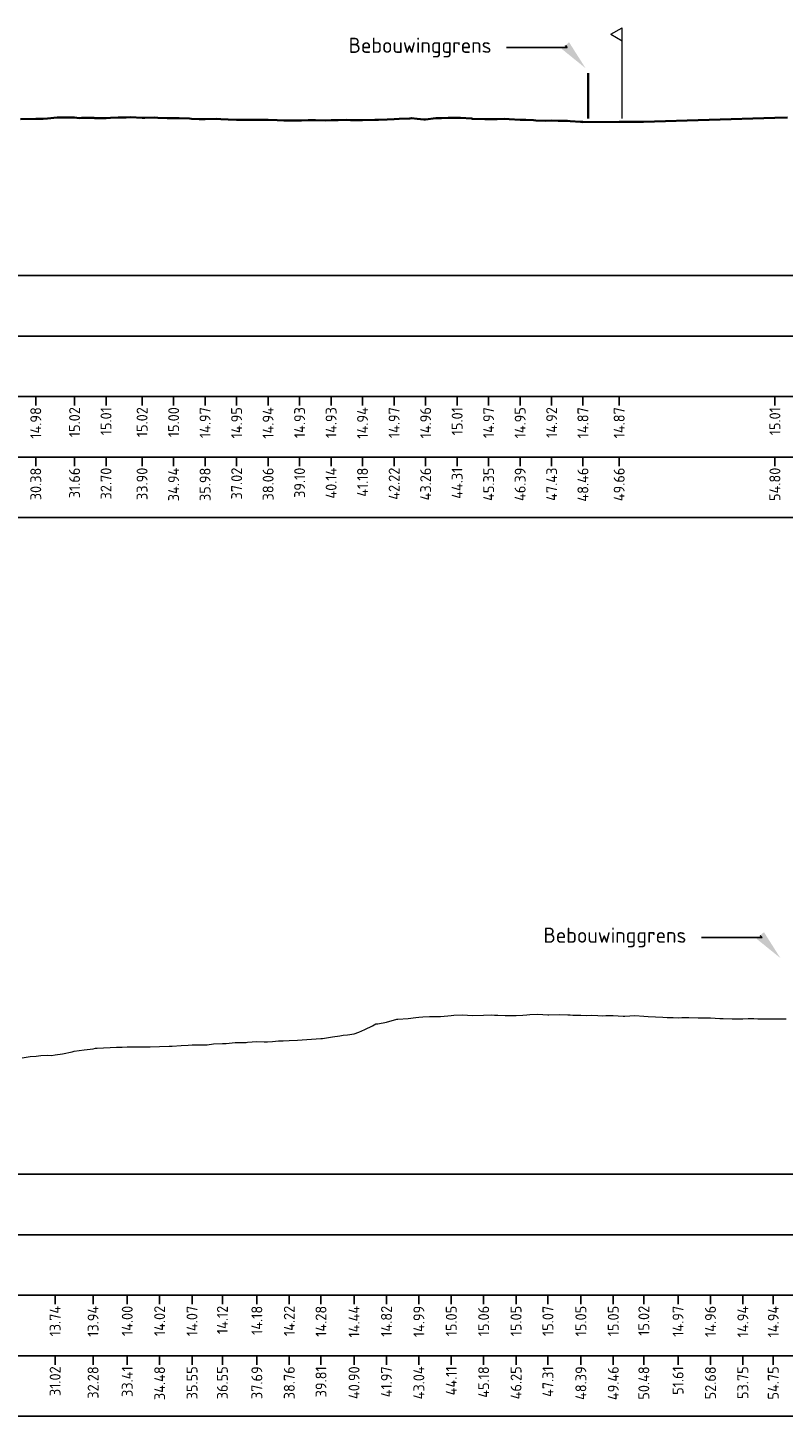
# Model space of a CAD drawing. Header units: metres. Extents: x 202146 to 211382, y 396791 to 397727.
# Tile 10 of 19: x 210309 to 210334, y 397119 to 397165. Entities that reach past the tile are written whole.
import ezdxf
from ezdxf import colors
from ezdxf.entities.mleader import LeaderData, LeaderLine
from ezdxf.lldxf.tags import DXFTag
from ezdxf.math import Vec2, Vec3

# ---------------------------------------------------------------- set-up
doc = ezdxf.new("R2010")
doc.units = ezdxf.units.M
doc.layers.get('0').update_dxf_attribs({"lineweight": 25})
for name, color, linetype, lineweight in [('B-WA-GW-MAAIVELD-G', 8, 'Continuous', 18), ('B-WE-KG-GRENS_PERCEEL-G', 150, 'KG-PERCEEL', 18), ('B-WE-OG-TERREIN_ERF-GV', 7, 'Continuous', 18), ('C3D-LABELS', 7, 'Continuous', 25), ('N-WA-GW-MAAIVELD-G', 90, 'Continuous', 35), ('N-WA-IE-TERREINAFSCHEIDING_RASTERHEKWERK-G', 20, 'IE-TERREINAFSCHEIDING-KUNSTMATIG-OPEN', 35), ('X-XX-AL-DETAIL_2-G', 7, 'Continuous', 25), ('X-XX-AL-T25', 7, 'Continuous', 25)]:
    doc.layers.add(name, color=color, linetype=linetype, lineweight=lineweight)
for name, color, linetype in [('C3D-SECTION', 7, 'Continuous'), ('C3D-SECTION_SECTIONVIEW', 7, 'Continuous'), ('C3D-SECTION_SECTIONVIEW_LABELING', 7, 'Continuous')]:
    doc.layers.add(name, color=color, linetype=linetype)
doc.styles.add('NLCS-ISO', font='NLCS-ISO.ttf')
doc.styles.get("Standard").update_dxf_attribs({"font": 'NLCS-ISO.ttf'})
doc.linetypes.add('IE-TERREINAFSCHEIDING-KUNSTMATIG-OPEN', pattern='A,7,-1.5,[67,NLCS.shx,S=0.75,R=0,X=0,Y=0],-1.5', length=10)
tags = doc.linetypes.add('KG-PERCEEL', pattern='A,5.5,-2,["P",Standard,S=1.8,R=0,X=-0.5,Y=-0.9],-2,5.5,-2,[5,NLCS.shx,S=0.75,R=0,X=0,Y=0],-2', length=19).pattern_tags.tags
tags[6] = DXFTag(74, 10)

# ---------------------------------------------------------------- blocks, each defined once
blk = doc.blocks.new('*U132')
at = {"layer": 'B-WA-GW-MAAIVELD-G', "color": 8, "linetype": 'Continuous', "lineweight": 18}
for p, q in [((210322.171, 397132.635), (210322.267, 397132.652)), ((210322.267, 397132.652), (210322.394, 397132.654)), ((210322.394, 397132.654), (210322.624, 397132.668)), ((210322.624, 397132.668), (210322.798, 397132.666)), ((210322.798, 397132.666), (210322.981, 397132.672)), ((210322.981, 397132.672), (210323.221, 397132.69)), ((210323.221, 397132.69), (210323.338, 397132.704)), ((210323.338, 397132.704), (210323.426, 397132.71)), ((210323.426, 397132.71), (210323.695, 397132.727)), ((210323.695, 397132.727), (210324.049, 397132.7)), ((210324.049, 397132.7), (210324.051, 397132.7)), ((210324.051, 397132.7), (210324.053, 397132.7)), ((210324.053, 397132.7), (210324.408, 397132.718)), ((210324.408, 397132.718), (210324.681, 397132.719)), ((210324.681, 397132.719), (210324.765, 397132.716)), ((210324.765, 397132.716), (210324.876, 397132.715)), ((210324.876, 397132.715), (210325.122, 397132.706)), ((210325.122, 397132.706), (210325.309, 397132.705)), ((210325.309, 397132.705), (210325.479, 397132.707)), ((210325.479, 397132.707), (210325.704, 397132.713)), ((210325.704, 397132.713), (210325.836, 397132.722)), ((210325.836, 397132.722), (210325.936, 397132.73)), ((210325.936, 397132.73), (210326.193, 397132.742)), ((210326.193, 397132.742), (210326.531, 397132.725)), ((210326.531, 397132.725), (210326.55, 397132.724)), ((210326.55, 397132.724), (210326.564, 397132.725)), ((210326.564, 397132.725), (210326.906, 397132.735)), ((210326.906, 397132.735), (210327.191, 397132.724)), ((210327.191, 397132.724), (210327.263, 397132.722)), ((210327.263, 397132.722), (210327.359, 397132.718)), ((210327.359, 397132.718), (210327.62, 397132.712)), ((210327.62, 397132.712), (210327.819, 397132.707)), ((210327.819, 397132.707), (210327.977, 397132.712)), ((210327.977, 397132.712), (210328.186, 397132.7)), ((210328.186, 397132.7), (210328.334, 397132.696)), ((210328.334, 397132.696), (210328.446, 397132.698)), ((210328.446, 397132.698), (210328.691, 397132.704)), ((210328.691, 397132.704), (210329.013, 397132.68)), ((210329.013, 397132.68), (210329.048, 397132.677)), ((210329.048, 397132.677), (210329.074, 397132.677)), ((210329.074, 397132.677), (210329.405, 397132.698)), ((210329.405, 397132.698), (210329.701, 397132.676)), ((210329.701, 397132.676), (210329.841, 397132.666)), ((210329.841, 397132.666), (210330.329, 397132.646)), ((210330.329, 397132.646), (210330.475, 397132.638)), ((210320.288, 397132.146), (210320.483, 397132.244)), ((210320.483, 397132.244), (210320.739, 397132.362)), ((210320.739, 397132.362), (210320.84, 397132.424)), ((210320.84, 397132.424), (210320.916, 397132.43)), ((210320.916, 397132.43), (210321.196, 397132.477)), ((210321.196, 397132.477), (210321.543, 397132.577)), ((210321.543, 397132.577), (210321.553, 397132.579)), ((210321.553, 397132.579), (210321.567, 397132.58)), ((210321.567, 397132.58), (210321.91, 397132.607)), ((210321.91, 397132.607), (210322.171, 397132.635)), ((210330.475, 397132.638), (210330.668, 397132.633)), ((210330.668, 397132.633), (210330.832, 397132.626)), ((210330.832, 397132.626), (210330.956, 397132.631)), ((210330.956, 397132.631), (210331.189, 397132.639)), ((210331.189, 397132.639), (210331.496, 397132.629)), ((210331.496, 397132.629), (210331.546, 397132.629)), ((210331.546, 397132.629), (210331.584, 397132.627)), ((210331.584, 397132.627), (210331.903, 397132.62)), ((210331.903, 397132.62), (210332.211, 397132.608)), ((210332.211, 397132.608), (210332.26, 397132.606)), ((210332.26, 397132.606), (210332.323, 397132.602)), ((210332.323, 397132.602), (210332.616, 397132.587)), ((210332.616, 397132.587), (210332.839, 397132.59)), ((210332.839, 397132.59), (210332.973, 397132.595)), ((210332.973, 397132.595), (210333.151, 397132.599)), ((210333.151, 397132.599), (210333.33, 397132.601)), ((210333.33, 397132.601), (210333.466, 397132.597)), ((210333.466, 397132.597), (210333.687, 397132.593)), ((210333.687, 397132.593), (210333.978, 397132.594)), ((210333.978, 397132.594), (210334.044, 397132.596)), ((210334.044, 397132.596), (210334.094, 397132.596)), ((210334.094, 397132.596), (210334.401, 397132.59)), ((210314.64, 397131.725), (210314.773, 397131.728)), ((210314.773, 397131.728), (210314.947, 397131.728)), ((210314.947, 397131.728), (210315.13, 397131.728)), ((210315.13, 397131.728), (210315.268, 397131.738)), ((210315.268, 397131.738), (210315.486, 397131.766)), ((210315.486, 397131.766), (210315.775, 397131.773)), ((210315.775, 397131.773), (210315.843, 397131.778)), ((210315.843, 397131.778), (210315.896, 397131.781)), ((210315.896, 397131.781), (210316.2, 397131.808)), ((210316.2, 397131.808), (210316.523, 397131.813)), ((210316.523, 397131.813), (210316.557, 397131.814)), ((210316.557, 397131.814), (210316.602, 397131.816)), ((210316.602, 397131.816), (210316.914, 397131.838)), ((210316.914, 397131.838), (210317.151, 397131.833)), ((210317.151, 397131.833), (210317.271, 397131.829)), ((210317.271, 397131.829), (210317.429, 397131.845)), ((210317.429, 397131.845), (210317.628, 397131.864)), ((210317.628, 397131.864), (210317.778, 397131.869)), ((210317.778, 397131.869), (210317.985, 397131.878)), ((210317.985, 397131.878), (210318.257, 397131.891)), ((210318.257, 397131.891), (210318.406, 397131.902)), ((210318.406, 397131.902), (210318.873, 397131.931)), ((210318.873, 397131.931), (210319.033, 397131.943)), ((210319.033, 397131.943), (210319.084, 397131.947)), ((210319.084, 397131.947), (210319.412, 397131.997)), ((210319.412, 397131.997), (210319.661, 397132.032)), ((210319.661, 397132.032), (210319.769, 397132.05)), ((210319.769, 397132.05), (210319.912, 397132.067)), ((210319.912, 397132.067), (210320.126, 397132.1)), ((210320.126, 397132.1), (210320.288, 397132.146)), ((210309.155, 397131.301), (210309.42, 397131.35)), ((210309.42, 397131.35), (210309.62, 397131.363)), ((210309.62, 397131.363), (210309.776, 397131.378)), ((210309.776, 397131.378), (210309.983, 397131.388)), ((210309.983, 397131.388), (210310.133, 397131.385)), ((210310.133, 397131.385), (210310.248, 397131.398)), ((210310.248, 397131.398), (210310.49, 397131.432)), ((210310.49, 397131.432), (210310.81, 397131.501)), ((210310.81, 397131.501), (210310.847, 397131.51)), ((210310.847, 397131.51), (210310.875, 397131.521)), ((210310.875, 397131.521), (210311.204, 397131.57)), ((210311.204, 397131.57), (210311.503, 397131.597)), ((210311.503, 397131.597), (210311.584, 397131.617)), ((210311.584, 397131.617), (210311.637, 397131.621)), ((210311.637, 397131.621), (210312.275, 397131.657)), ((210312.275, 397131.657), (210312.465, 397131.655)), ((210312.465, 397131.655), (210312.631, 397131.663)), ((210312.631, 397131.663), (210312.758, 397131.668)), ((210312.758, 397131.668), (210312.988, 397131.667)), ((210312.988, 397131.667), (210313.292, 397131.672)), ((210313.292, 397131.672), (210313.345, 397131.67)), ((210313.345, 397131.67), (210313.385, 397131.67)), ((210313.385, 397131.67), (210313.702, 397131.677)), ((210313.702, 397131.677), (210314.013, 397131.69)), ((210314.013, 397131.69), (210314.059, 397131.689)), ((210314.059, 397131.689), (210314.12, 397131.694)), ((210314.12, 397131.694), (210314.416, 397131.711)), ((210314.416, 397131.711), (210314.64, 397131.725))]:
    blk.add_line(p, q, dxfattribs=at)
blk = doc.blocks.new('*U133')
at = {"layer": 'B-WA-GW-MAAIVELD-G', "color": 8, "linetype": 'Continuous', "lineweight": 18}
for p, q in [((210322.171, 397132.635), (210322.267, 397132.652)), ((210322.267, 397132.652), (210322.394, 397132.654)), ((210322.394, 397132.654), (210322.624, 397132.668)), ((210322.624, 397132.668), (210322.798, 397132.666)), ((210322.798, 397132.666), (210322.981, 397132.672)), ((210322.981, 397132.672), (210323.221, 397132.69)), ((210323.221, 397132.69), (210323.338, 397132.704)), ((210323.338, 397132.704), (210323.426, 397132.71)), ((210323.426, 397132.71), (210323.695, 397132.727)), ((210323.695, 397132.727), (210324.049, 397132.7)), ((210324.049, 397132.7), (210324.051, 397132.7)), ((210324.051, 397132.7), (210324.053, 397132.7)), ((210324.053, 397132.7), (210324.408, 397132.718)), ((210324.408, 397132.718), (210324.681, 397132.719)), ((210324.681, 397132.719), (210324.765, 397132.716)), ((210324.765, 397132.716), (210324.876, 397132.715)), ((210324.876, 397132.715), (210325.122, 397132.706)), ((210325.122, 397132.706), (210325.309, 397132.705)), ((210325.309, 397132.705), (210325.479, 397132.707)), ((210325.479, 397132.707), (210325.704, 397132.713)), ((210325.704, 397132.713), (210325.836, 397132.722)), ((210325.836, 397132.722), (210325.936, 397132.73)), ((210325.936, 397132.73), (210326.193, 397132.742)), ((210326.193, 397132.742), (210326.531, 397132.725)), ((210326.531, 397132.725), (210326.55, 397132.724)), ((210326.55, 397132.724), (210326.564, 397132.725)), ((210326.564, 397132.725), (210326.906, 397132.735)), ((210326.906, 397132.735), (210327.191, 397132.724)), ((210327.191, 397132.724), (210327.263, 397132.722)), ((210327.263, 397132.722), (210327.359, 397132.718)), ((210327.359, 397132.718), (210327.62, 397132.712)), ((210327.62, 397132.712), (210327.819, 397132.707)), ((210327.819, 397132.707), (210327.977, 397132.712)), ((210327.977, 397132.712), (210328.186, 397132.7)), ((210328.186, 397132.7), (210328.334, 397132.696)), ((210328.334, 397132.696), (210328.446, 397132.698)), ((210328.446, 397132.698), (210328.691, 397132.704)), ((210328.691, 397132.704), (210329.013, 397132.68)), ((210329.013, 397132.68), (210329.048, 397132.677)), ((210329.048, 397132.677), (210329.074, 397132.677)), ((210329.074, 397132.677), (210329.405, 397132.698)), ((210329.405, 397132.698), (210329.701, 397132.676)), ((210329.701, 397132.676), (210329.841, 397132.666)), ((210329.841, 397132.666), (210330.329, 397132.646)), ((210330.329, 397132.646), (210330.475, 397132.638)), ((210320.288, 397132.146), (210320.483, 397132.244)), ((210320.483, 397132.244), (210320.739, 397132.362)), ((210320.739, 397132.362), (210320.84, 397132.424)), ((210320.84, 397132.424), (210320.916, 397132.43)), ((210320.916, 397132.43), (210321.196, 397132.477)), ((210321.196, 397132.477), (210321.543, 397132.577)), ((210321.543, 397132.577), (210321.553, 397132.579)), ((210321.553, 397132.579), (210321.567, 397132.58)), ((210321.567, 397132.58), (210321.91, 397132.607)), ((210321.91, 397132.607), (210322.171, 397132.635)), ((210330.475, 397132.638), (210330.668, 397132.633)), ((210330.668, 397132.633), (210330.832, 397132.626)), ((210330.832, 397132.626), (210330.956, 397132.631)), ((210330.956, 397132.631), (210331.189, 397132.639)), ((210331.189, 397132.639), (210331.496, 397132.629)), ((210331.496, 397132.629), (210331.546, 397132.629)), ((210331.546, 397132.629), (210331.584, 397132.627)), ((210331.584, 397132.627), (210331.903, 397132.62)), ((210331.903, 397132.62), (210332.211, 397132.608)), ((210332.211, 397132.608), (210332.26, 397132.606)), ((210332.26, 397132.606), (210332.323, 397132.602)), ((210332.323, 397132.602), (210332.616, 397132.587)), ((210332.616, 397132.587), (210332.839, 397132.59)), ((210332.839, 397132.59), (210332.973, 397132.595)), ((210332.973, 397132.595), (210333.151, 397132.599)), ((210333.151, 397132.599), (210333.33, 397132.601)), ((210333.33, 397132.601), (210333.466, 397132.597)), ((210333.466, 397132.597), (210333.687, 397132.593)), ((210333.687, 397132.593), (210333.978, 397132.594)), ((210333.978, 397132.594), (210334.044, 397132.596)), ((210334.044, 397132.596), (210334.094, 397132.596)), ((210334.094, 397132.596), (210334.401, 397132.59)), ((210314.64, 397131.725), (210314.773, 397131.728)), ((210314.773, 397131.728), (210314.947, 397131.728)), ((210314.947, 397131.728), (210315.13, 397131.728)), ((210315.13, 397131.728), (210315.268, 397131.738)), ((210315.268, 397131.738), (210315.486, 397131.766)), ((210315.486, 397131.766), (210315.775, 397131.773)), ((210315.775, 397131.773), (210315.843, 397131.778)), ((210315.843, 397131.778), (210315.896, 397131.781)), ((210315.896, 397131.781), (210316.2, 397131.808)), ((210316.2, 397131.808), (210316.523, 397131.813)), ((210316.523, 397131.813), (210316.557, 397131.814)), ((210316.557, 397131.814), (210316.602, 397131.816)), ((210316.602, 397131.816), (210316.914, 397131.838)), ((210316.914, 397131.838), (210317.151, 397131.833)), ((210317.151, 397131.833), (210317.271, 397131.829)), ((210317.271, 397131.829), (210317.429, 397131.845)), ((210317.429, 397131.845), (210317.628, 397131.864)), ((210317.628, 397131.864), (210317.778, 397131.869)), ((210317.778, 397131.869), (210317.985, 397131.878)), ((210317.985, 397131.878), (210318.257, 397131.891)), ((210318.257, 397131.891), (210318.406, 397131.902)), ((210318.406, 397131.902), (210318.873, 397131.931)), ((210318.873, 397131.931), (210319.033, 397131.943)), ((210319.033, 397131.943), (210319.084, 397131.947)), ((210319.084, 397131.947), (210319.412, 397131.997)), ((210319.412, 397131.997), (210319.661, 397132.032)), ((210319.661, 397132.032), (210319.769, 397132.05)), ((210319.769, 397132.05), (210319.912, 397132.067)), ((210319.912, 397132.067), (210320.126, 397132.1)), ((210320.126, 397132.1), (210320.288, 397132.146)), ((210309.155, 397131.301), (210309.42, 397131.35)), ((210309.42, 397131.35), (210309.62, 397131.363)), ((210309.62, 397131.363), (210309.776, 397131.378)), ((210309.776, 397131.378), (210309.983, 397131.388)), ((210309.983, 397131.388), (210310.133, 397131.385)), ((210310.133, 397131.385), (210310.248, 397131.398)), ((210310.248, 397131.398), (210310.49, 397131.432)), ((210310.49, 397131.432), (210310.81, 397131.501)), ((210310.81, 397131.501), (210310.847, 397131.51)), ((210310.847, 397131.51), (210310.875, 397131.521)), ((210310.875, 397131.521), (210311.204, 397131.57)), ((210311.204, 397131.57), (210311.503, 397131.597)), ((210311.503, 397131.597), (210311.584, 397131.617)), ((210311.584, 397131.617), (210311.637, 397131.621)), ((210311.637, 397131.621), (210312.275, 397131.657)), ((210312.275, 397131.657), (210312.465, 397131.655)), ((210312.465, 397131.655), (210312.631, 397131.663)), ((210312.631, 397131.663), (210312.758, 397131.668)), ((210312.758, 397131.668), (210312.988, 397131.667)), ((210312.988, 397131.667), (210313.292, 397131.672)), ((210313.292, 397131.672), (210313.345, 397131.67)), ((210313.345, 397131.67), (210313.385, 397131.67)), ((210313.385, 397131.67), (210313.702, 397131.677)), ((210313.702, 397131.677), (210314.013, 397131.69)), ((210314.013, 397131.69), (210314.059, 397131.689)), ((210314.059, 397131.689), (210314.12, 397131.694)), ((210314.12, 397131.694), (210314.416, 397131.711)), ((210314.416, 397131.711), (210314.64, 397131.725))]:
    blk.add_line(p, q, dxfattribs=at)
blk = doc.blocks.new('*U135')
at = {"layer": 'N-WA-GW-MAAIVELD-G', "color": 90, "linetype": 'Continuous', "lineweight": 35}
for p, q in [((210309.104, 397162.325), (210309.609, 397162.34)), ((210309.609, 397162.34), (210309.856, 397162.34)), ((210309.856, 397162.34), (210309.999, 397162.348)), ((210309.999, 397162.348), (210310.315, 397162.381)), ((210310.315, 397162.381), (210310.519, 397162.385)), ((210310.519, 397162.385), (210310.89, 397162.376)), ((210310.89, 397162.376), (210311.04, 397162.363)), ((210311.04, 397162.363), (210311.123, 397162.368)), ((210311.123, 397162.368), (210311.409, 397162.365)), ((210311.409, 397162.365), (210311.526, 397162.367)), ((210311.526, 397162.367), (210311.56, 397162.364)), ((210311.56, 397162.364), (210311.93, 397162.364)), ((210311.93, 397162.364), (210312.081, 397162.37)), ((210312.081, 397162.37), (210312.334, 397162.38)), ((210312.334, 397162.38), (210312.601, 397162.381)), ((210312.601, 397162.381), (210312.737, 397162.387)), ((210312.737, 397162.387), (210313.122, 397162.374)), ((210313.122, 397162.374), (210313.141, 397162.373)), ((210313.141, 397162.373), (210313.208, 397162.373)), ((210313.208, 397162.373), (210313.545, 397162.376)), ((210313.545, 397162.376), (210313.642, 397162.371)), ((210313.642, 397162.371), (210313.949, 397162.359)), ((210313.949, 397162.359), (210314.163, 397162.36)), ((210314.163, 397162.36), (210314.352, 397162.357)), ((210314.352, 397162.357), (210314.683, 397162.346)), ((210314.683, 397162.346), (210314.756, 397162.342)), ((210314.756, 397162.342), (210315.008, 397162.33)), ((210315.008, 397162.33), (210315.16, 397162.322)), ((210315.16, 397162.322), (210315.204, 397162.325)), ((210315.204, 397162.325), (210315.564, 397162.336)), ((210315.564, 397162.336), (210315.724, 397162.325)), ((210315.724, 397162.325), (210315.967, 397162.318)), ((210315.967, 397162.318), (210316.245, 397162.306)), ((210316.245, 397162.306), (210316.371, 397162.307)), ((210316.371, 397162.307), (210316.765, 397162.299)), ((210316.765, 397162.299), (210316.775, 397162.299)), ((210316.775, 397162.299), (210316.807, 397162.299)), ((210316.807, 397162.299), (210317.178, 397162.301)), ((210317.178, 397162.301), (210317.286, 397162.299)), ((210317.286, 397162.299), (210317.582, 397162.297)), ((210317.582, 397162.297), (210317.806, 397162.284)), ((210317.806, 397162.284), (210317.986, 397162.277)), ((210317.986, 397162.277), (210318.327, 397162.286)), ((210318.327, 397162.286), (210318.39, 397162.283)), ((210318.39, 397162.283), (210318.607, 397162.291)), ((210318.607, 397162.291), (210318.793, 397162.296)), ((210318.793, 397162.296), (210318.847, 397162.291)), ((210318.847, 397162.291), (210319.197, 397162.283)), ((210319.197, 397162.283), (210319.368, 397162.293)), ((210319.368, 397162.293), (210319.601, 397162.293)), ((210319.601, 397162.293), (210319.888, 397162.301)), ((210319.888, 397162.301), (210320.004, 397162.295)), ((210320.004, 397162.295), (210320.406, 397162.295)), ((210320.406, 397162.295), (210320.408, 397162.295)), ((210320.408, 397162.295), (210320.409, 397162.295)), ((210320.409, 397162.295), (210320.812, 397162.299)), ((210320.812, 397162.299), (210320.929, 397162.304)), ((210320.929, 397162.304), (210321.216, 397162.32)), ((210321.216, 397162.32), (210321.45, 397162.329)), ((210321.45, 397162.329), (210321.619, 397162.335)), ((210321.619, 397162.335), (210321.97, 397162.352)), ((210321.97, 397162.352), (210322.023, 397162.354)), ((210322.023, 397162.354), (210322.206, 397162.335)), ((210322.206, 397162.335), (210322.427, 397162.317)), ((210322.427, 397162.317), (210322.491, 397162.32)), ((210322.491, 397162.32), (210322.831, 397162.355)), ((210322.831, 397162.355), (210323.011, 397162.362)), ((210323.011, 397162.362), (210323.234, 397162.373)), ((210323.234, 397162.373), (210323.532, 397162.37)), ((210323.532, 397162.37), (210323.638, 397162.366)), ((210323.638, 397162.366), (210324.005, 397162.343)), ((210324.005, 397162.343), (210324.042, 397162.341)), ((210324.042, 397162.341), (210324.052, 397162.34)), ((210324.052, 397162.34), (210324.445, 397162.329)), ((210324.445, 397162.329), (210324.573, 397162.329)), ((210324.573, 397162.329), (210324.849, 397162.328)), ((210324.849, 397162.328), (210325.093, 397162.333)), ((210325.093, 397162.333), (210325.253, 397162.326)), ((210325.253, 397162.326), (210325.614, 397162.308)), ((210325.614, 397162.308), (210325.657, 397162.308)), ((210325.657, 397162.308), (210325.805, 397162.301)), ((210325.805, 397162.301), (210326.06, 397162.29)), ((210326.06, 397162.29), (210326.134, 397162.283)), ((210326.134, 397162.283), (210326.464, 397162.268)), ((210326.464, 397162.268), (210326.655, 397162.278)), ((210326.655, 397162.278), (210326.868, 397162.276)), ((210326.868, 397162.276), (210327.175, 397162.267)), ((210327.175, 397162.267), (210327.271, 397162.264)), ((210327.271, 397162.264), (210327.604, 397162.238)), ((210327.604, 397162.238), (210327.688, 397162.233)), ((210327.688, 397162.233), (210327.689, 397162.231)), ((210327.689, 397162.231), (210328.886, 397162.233)), ((210328.886, 397162.233), (210329.689, 397162.241)), ((210329.689, 397162.241), (210334.031, 397162.372)), ((210334.031, 397162.372), (210334.453, 397162.382))]:
    blk.add_line(p, q, dxfattribs=at)
blk = doc.blocks.new('*U137')
at = {"layer": 'B-WA-GW-MAAIVELD-G', "color": 8, "linetype": 'Continuous', "lineweight": 18}
for p, q in [((210309.104, 397162.325), (210309.609, 397162.34)), ((210309.609, 397162.34), (210309.856, 397162.34)), ((210309.856, 397162.34), (210309.999, 397162.348)), ((210309.999, 397162.348), (210310.315, 397162.381)), ((210310.315, 397162.381), (210310.519, 397162.385)), ((210310.519, 397162.385), (210310.89, 397162.376)), ((210310.89, 397162.376), (210311.04, 397162.363)), ((210311.04, 397162.363), (210311.123, 397162.368)), ((210311.123, 397162.368), (210311.409, 397162.365)), ((210311.409, 397162.365), (210311.526, 397162.367)), ((210311.526, 397162.367), (210311.56, 397162.364)), ((210311.56, 397162.364), (210311.93, 397162.364)), ((210311.93, 397162.364), (210312.081, 397162.37)), ((210312.081, 397162.37), (210312.334, 397162.38)), ((210312.334, 397162.38), (210312.601, 397162.381)), ((210312.601, 397162.381), (210312.737, 397162.387)), ((210312.737, 397162.387), (210313.122, 397162.374)), ((210313.122, 397162.374), (210313.141, 397162.373)), ((210313.141, 397162.373), (210313.208, 397162.373)), ((210313.208, 397162.373), (210313.545, 397162.376)), ((210313.545, 397162.376), (210313.642, 397162.371)), ((210313.642, 397162.371), (210313.949, 397162.359)), ((210313.949, 397162.359), (210314.163, 397162.36)), ((210314.163, 397162.36), (210314.352, 397162.357)), ((210314.352, 397162.357), (210314.683, 397162.346)), ((210314.683, 397162.346), (210314.756, 397162.342)), ((210314.756, 397162.342), (210315.008, 397162.33)), ((210315.008, 397162.33), (210315.16, 397162.322)), ((210315.16, 397162.322), (210315.204, 397162.325)), ((210315.204, 397162.325), (210315.564, 397162.336)), ((210315.564, 397162.336), (210315.724, 397162.325)), ((210315.724, 397162.325), (210315.967, 397162.318)), ((210315.967, 397162.318), (210316.245, 397162.306)), ((210316.245, 397162.306), (210316.371, 397162.307)), ((210316.371, 397162.307), (210316.765, 397162.299)), ((210316.765, 397162.299), (210316.775, 397162.299)), ((210316.775, 397162.299), (210316.807, 397162.299)), ((210316.807, 397162.299), (210317.178, 397162.301)), ((210317.178, 397162.301), (210317.286, 397162.299)), ((210317.286, 397162.299), (210317.582, 397162.297)), ((210317.582, 397162.297), (210317.806, 397162.284)), ((210317.806, 397162.284), (210317.986, 397162.277)), ((210317.986, 397162.277), (210318.327, 397162.286)), ((210318.327, 397162.286), (210318.39, 397162.283)), ((210318.39, 397162.283), (210318.607, 397162.291)), ((210318.607, 397162.291), (210318.793, 397162.296)), ((210318.793, 397162.296), (210318.847, 397162.291)), ((210318.847, 397162.291), (210319.197, 397162.283)), ((210319.197, 397162.283), (210319.368, 397162.293)), ((210319.368, 397162.293), (210319.601, 397162.293)), ((210319.601, 397162.293), (210319.888, 397162.301)), ((210319.888, 397162.301), (210320.004, 397162.295)), ((210320.004, 397162.295), (210320.406, 397162.295)), ((210320.406, 397162.295), (210320.408, 397162.295)), ((210320.408, 397162.295), (210320.409, 397162.295)), ((210320.409, 397162.295), (210320.812, 397162.299)), ((210320.812, 397162.299), (210320.929, 397162.304)), ((210320.929, 397162.304), (210321.216, 397162.32)), ((210321.216, 397162.32), (210321.45, 397162.329)), ((210321.45, 397162.329), (210321.619, 397162.335)), ((210321.619, 397162.335), (210321.97, 397162.352)), ((210321.97, 397162.352), (210322.023, 397162.354)), ((210322.023, 397162.354), (210322.206, 397162.335)), ((210322.206, 397162.335), (210322.427, 397162.317)), ((210322.427, 397162.317), (210322.491, 397162.32)), ((210322.491, 397162.32), (210322.831, 397162.355)), ((210322.831, 397162.355), (210323.011, 397162.362)), ((210323.011, 397162.362), (210323.234, 397162.373)), ((210323.234, 397162.373), (210323.532, 397162.37)), ((210323.532, 397162.37), (210323.638, 397162.366)), ((210323.638, 397162.366), (210324.005, 397162.343)), ((210324.005, 397162.343), (210324.042, 397162.341)), ((210324.042, 397162.341), (210324.052, 397162.34)), ((210324.052, 397162.34), (210324.445, 397162.329)), ((210324.445, 397162.329), (210324.573, 397162.329)), ((210324.573, 397162.329), (210324.849, 397162.328)), ((210324.849, 397162.328), (210325.093, 397162.333)), ((210325.093, 397162.333), (210325.253, 397162.326)), ((210325.253, 397162.326), (210325.614, 397162.308)), ((210325.614, 397162.308), (210325.657, 397162.308)), ((210325.657, 397162.308), (210325.805, 397162.301)), ((210325.805, 397162.301), (210326.06, 397162.29)), ((210326.06, 397162.29), (210326.134, 397162.283)), ((210326.134, 397162.283), (210326.464, 397162.268)), ((210326.464, 397162.268), (210326.655, 397162.278)), ((210326.655, 397162.278), (210326.868, 397162.276)), ((210326.868, 397162.276), (210327.175, 397162.267)), ((210327.175, 397162.267), (210327.271, 397162.264)), ((210327.271, 397162.264), (210327.604, 397162.238)), ((210327.604, 397162.238), (210327.688, 397162.233)), ((210327.688, 397162.233), (210327.689, 397162.231)), ((210327.689, 397162.231), (210328.886, 397162.233)), ((210328.886, 397162.233), (210329.689, 397162.241)), ((210329.689, 397162.241), (210334.031, 397162.372)), ((210334.031, 397162.372), (210334.453, 397162.382))]:
    blk.add_line(p, q, dxfattribs=at)
blk = doc.blocks.new('*U138')
at = {"layer": 'C3D-LABELS', "color": 7, "linetype": 'Continuous', "lineweight": 25, "char_height": 0.36, "attachment_point": 6, "rotation": 90, "style": 'NLCS-ISO'}
for s, insert in [('31.02', (210310.248, 397121.108)), ('32.28', (210311.503, 397121.108)), ('33.41', (210312.631, 397121.108)), ('34.48', (210313.702, 397121.108)), ('35.55', (210314.773, 397121.108)), ('36.55', (210315.775, 397121.108)), ('37.69', (210316.914, 397121.108)), ('38.76', (210317.985, 397121.108)), ('39.81', (210319.033, 397121.108)), ('40.90', (210320.126, 397121.108)), ('41.97', (210321.196, 397121.108)), ('43.04', (210322.267, 397121.108)), ('44.11', (210323.338, 397121.108)), ('45.18', (210324.408, 397121.108)), ('46.25', (210325.479, 397121.108)), ('47.31', (210326.531, 397121.108)), ('48.39', (210327.62, 397121.108)), ('49.46', (210328.691, 397121.108)), ('50.48', (210329.701, 397121.108)), ('51.61', (210330.832, 397121.108)), ('52.68', (210331.903, 397121.108)), ('53.75', (210332.973, 397121.108)), ('54.75', (210333.978, 397121.108))]:
    blk.add_mtext(s, dxfattribs=dict(at, insert=insert))
blk = doc.blocks.new('*U139')
at = {"layer": 'C3D-LABELS', "color": 7, "linetype": 'Continuous', "lineweight": 25, "char_height": 0.36, "attachment_point": 6, "rotation": 90, "style": 'NLCS-ISO'}
for s, insert in [('13.74', (210310.248, 397123.108)), ('13.94', (210311.503, 397123.108)), ('14.00', (210312.631, 397123.108)), ('14.02', (210313.702, 397123.108)), ('14.07', (210314.773, 397123.108)), ('14.12', (210315.775, 397123.108)), ('14.18', (210316.914, 397123.108)), ('14.22', (210317.985, 397123.108)), ('14.28', (210319.033, 397123.108)), ('14.44', (210320.126, 397123.108)), ('14.82', (210321.196, 397123.108)), ('14.99', (210322.267, 397123.108)), ('15.05', (210323.338, 397123.108)), ('15.06', (210324.408, 397123.108)), ('15.05', (210325.479, 397123.108)), ('15.07', (210326.531, 397123.108)), ('15.05', (210327.62, 397123.108)), ('15.05', (210328.691, 397123.108)), ('15.02', (210329.701, 397123.108)), ('14.97', (210330.832, 397123.108)), ('14.96', (210331.903, 397123.108)), ('14.94', (210332.973, 397123.108)), ('14.94', (210333.978, 397123.108))]:
    blk.add_mtext(s, dxfattribs=dict(at, insert=insert))
blk = doc.blocks.new('*U142')
at = {"layer": 'X-XX-AL-DETAIL_2-G', "color": 7, "linetype": 'Continuous', "lineweight": -3}
for p, q in [((31.022, -4.2), (31.022, -4.5)), ((32.277, -4.2), (32.277, -4.5)), ((33.405, -4.2), (33.405, -4.5)), ((34.476, -4.2), (34.476, -4.5)), ((35.547, -4.2), (35.547, -4.5)), ((36.548, -4.2), (36.548, -4.5)), ((37.688, -4.2), (37.688, -4.5)), ((38.759, -4.2), (38.759, -4.5)), ((39.807, -4.2), (39.807, -4.5)), ((40.9, -4.2), (40.9, -4.5)), ((41.97, -4.2), (41.97, -4.5)), ((43.041, -4.2), (43.041, -4.5)), ((44.112, -4.2), (44.112, -4.5)), ((45.182, -4.2), (45.182, -4.5)), ((46.253, -4.2), (46.253, -4.5)), ((47.305, -4.2), (47.305, -4.5)), ((48.394, -4.2), (48.394, -4.5)), ((49.465, -4.2), (49.465, -4.5)), ((50.475, -4.2), (50.475, -4.5)), ((51.606, -4.2), (51.606, -4.5)), ((52.677, -4.2), (52.677, -4.5)), ((53.747, -4.2), (53.747, -4.5)), ((54.752, -4.2), (54.752, -4.5)), ((31.022, -6.2), (31.022, -6.5)), ((32.277, -6.2), (32.277, -6.5)), ((33.405, -6.2), (33.405, -6.5)), ((34.476, -6.2), (34.476, -6.5)), ((35.547, -6.2), (35.547, -6.5)), ((36.548, -6.2), (36.548, -6.5)), ((37.688, -6.2), (37.688, -6.5)), ((38.759, -6.2), (38.759, -6.5)), ((39.807, -6.2), (39.807, -6.5)), ((40.9, -6.2), (40.9, -6.5)), ((41.97, -6.2), (41.97, -6.5)), ((43.041, -6.2), (43.041, -6.5)), ((44.112, -6.2), (44.112, -6.5)), ((45.182, -6.2), (45.182, -6.5)), ((46.253, -6.2), (46.253, -6.5)), ((47.305, -6.2), (47.305, -6.5)), ((48.394, -6.2), (48.394, -6.5)), ((49.465, -6.2), (49.465, -6.5)), ((50.475, -6.2), (50.475, -6.5)), ((51.606, -6.2), (51.606, -6.5)), ((52.677, -6.2), (52.677, -6.5)), ((53.747, -6.2), (53.747, -6.5)), ((54.752, -6.2), (54.752, -6.5))]:
    blk.add_line(p, q, dxfattribs=at)
for points in [[(-21.332, -2.2), (77.928, -2.2), (77.928, -0.2), (-21.332, -0.2)], [(-21.332, -4.2), (77.928, -4.2), (77.928, -2.2), (-21.332, -2.2)], [(-21.332, -6.2), (77.928, -6.2), (77.928, -4.2), (-21.332, -4.2)], [(-21.332, -8.2), (77.928, -8.2), (77.928, -6.2), (-21.332, -6.2)]]:
    blk.add_3dface(points, dxfattribs=at)
blk = doc.blocks.new('*U159')
at = {"layer": 'C3D-LABELS', "color": 7, "linetype": 'Continuous', "lineweight": 25, "char_height": 0.36, "attachment_point": 6, "rotation": 90, "style": 'NLCS-ISO'}
for s, insert in [('30.38', (210309.609, 397150.809)), ('31.66', (210310.89, 397150.809)), ('32.70', (210311.93, 397150.809)), ('33.90', (210313.122, 397150.809)), ('34.94', (210314.163, 397150.809)), ('35.98', (210315.204, 397150.809)), ('37.02', (210316.245, 397150.809)), ('38.06', (210317.286, 397150.809)), ('39.10', (210318.327, 397150.809)), ('40.14', (210319.368, 397150.809)), ('41.18', (210320.406, 397150.809)), ('42.22', (210321.45, 397150.809)), ('43.26', (210322.491, 397150.809)), ('44.31', (210323.532, 397150.809)), ('45.35', (210324.573, 397150.809)), ('46.39', (210325.614, 397150.809)), ('47.43', (210326.655, 397150.809)), ('48.46', (210327.688, 397150.809)), ('49.66', (210328.886, 397150.809)), ('54.80', (210334.031, 397150.809))]:
    blk.add_mtext(s, dxfattribs=dict(at, insert=insert))
blk = doc.blocks.new('*U160')
at = {"layer": 'C3D-LABELS', "color": 7, "linetype": 'Continuous', "lineweight": 25, "char_height": 0.36, "attachment_point": 6, "rotation": 90, "style": 'NLCS-ISO'}
for s, insert in [('14.98', (210309.609, 397152.809)), ('15.02', (210310.89, 397152.809)), ('15.01', (210311.93, 397152.809)), ('15.02', (210313.122, 397152.809)), ('15.00', (210314.163, 397152.809)), ('14.97', (210315.204, 397152.809)), ('14.95', (210316.245, 397152.809)), ('14.94', (210317.286, 397152.809)), ('14.93', (210318.327, 397152.809)), ('14.93', (210319.368, 397152.809)), ('14.94', (210320.406, 397152.809)), ('14.97', (210321.45, 397152.809)), ('14.96', (210322.491, 397152.809)), ('15.01', (210323.532, 397152.809)), ('14.97', (210324.573, 397152.809)), ('14.95', (210325.614, 397152.809)), ('14.92', (210326.655, 397152.809)), ('14.87', (210327.688, 397152.809)), ('14.87', (210328.886, 397152.809)), ('15.01', (210334.031, 397152.809))]:
    blk.add_mtext(s, dxfattribs=dict(at, insert=insert))
blk = doc.blocks.new('*U164')
at = {"layer": 'X-XX-AL-DETAIL_2-G', "color": 7, "linetype": 'Continuous', "lineweight": -3}
for p, q in [((30.383, -4.2), (30.383, -4.5)), ((31.664, -4.2), (31.664, -4.5)), ((32.704, -4.2), (32.704, -4.5)), ((33.896, -4.2), (33.896, -4.5)), ((34.937, -4.2), (34.937, -4.5)), ((35.978, -4.2), (35.978, -4.5)), ((37.019, -4.2), (37.019, -4.5)), ((38.06, -4.2), (38.06, -4.5)), ((39.101, -4.2), (39.101, -4.5)), ((40.142, -4.2), (40.142, -4.5)), ((41.18, -4.2), (41.18, -4.5)), ((42.224, -4.2), (42.224, -4.5)), ((43.265, -4.2), (43.265, -4.5)), ((44.306, -4.2), (44.306, -4.5)), ((45.347, -4.2), (45.347, -4.5)), ((46.388, -4.2), (46.388, -4.5)), ((47.429, -4.2), (47.429, -4.5)), ((48.462, -4.2), (48.462, -4.5)), ((49.66, -4.2), (49.66, -4.5)), ((54.805, -4.2), (54.805, -4.5)), ((30.383, -6.2), (30.383, -6.5)), ((31.664, -6.2), (31.664, -6.5)), ((32.704, -6.2), (32.704, -6.5)), ((33.896, -6.2), (33.896, -6.5)), ((34.937, -6.2), (34.937, -6.5)), ((35.978, -6.2), (35.978, -6.5)), ((37.019, -6.2), (37.019, -6.5)), ((38.06, -6.2), (38.06, -6.5)), ((39.101, -6.2), (39.101, -6.5)), ((40.142, -6.2), (40.142, -6.5)), ((41.18, -6.2), (41.18, -6.5)), ((42.224, -6.2), (42.224, -6.5)), ((43.265, -6.2), (43.265, -6.5)), ((44.306, -6.2), (44.306, -6.5)), ((45.347, -6.2), (45.347, -6.5)), ((46.388, -6.2), (46.388, -6.5)), ((47.429, -6.2), (47.429, -6.5)), ((48.462, -6.2), (48.462, -6.5)), ((49.66, -6.2), (49.66, -6.5)), ((54.805, -6.2), (54.805, -6.5))]:
    blk.add_line(p, q, dxfattribs=at)
for points in [[(-25.5, -2.2), (107.74, -2.2), (107.74, -0.2), (-25.5, -0.2)], [(-25.5, -4.2), (107.74, -4.2), (107.74, -2.2), (-25.5, -2.2)], [(-25.5, -6.2), (107.74, -6.2), (107.74, -4.2), (-25.5, -4.2)], [(-25.5, -8.2), (107.74, -8.2), (107.74, -6.2), (-25.5, -6.2)]]:
    blk.add_3dface(points, dxfattribs=at)
blk = doc.blocks.new('*U175')
at = {"layer": 'N-WA-IE-TERREINAFSCHEIDING_RASTERHEKWERK-G', "color": 20, "linetype": 'IE-TERREINAFSCHEIDING-KUNSTMATIG-OPEN', "lineweight": 35, "ltscale": 0.2}
for p, q in [((210356.393, 397162.619), (210356.393, 397164.119)), ((210327.864, 397162.346), (210327.864, 397163.846)), ((210327.864, 397162.346), (210327.864, 397163.846))]:
    blk.add_line(p, q, dxfattribs=at)
blk = doc.blocks.new('SOG-ERFGRENS_LINKS-D')
for p, q in [((-0.433, 3.25), (0, 3.5)), ((-0.433, 3.25), (0, 3)), ((0, 3), (0, 3.5)), ((0, 0), (0, 3))]:
    blk.add_line(p, q)
blk = doc.blocks.new('*U178')
at = {"layer": 'B-WE-KG-GRENS_PERCEEL-G', "color": 150, "linetype": 'KG-PERCEEL', "lineweight": 18, "ltscale": 0.2, "xscale": 0.8571428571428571, "yscale": 0.8571428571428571, "zscale": 0.8571428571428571}
blk.add_blockref('SOG-ERFGRENS_LINKS-D', (210328.986, 397162.347), dxfattribs=at)

msp = doc.modelspace()

# ---------------------------------------------------------------- block references
at = {"layer": 'B-WE-KG-GRENS_PERCEEL-G', "color": 150, "linetype": 'KG-PERCEEL', "lineweight": 18}
msp.add_blockref('*U178', (0, 0), dxfattribs=at)
at = {"layer": 'B-WE-OG-TERREIN_ERF-GV', "color": 7, "linetype": 'Continuous', "lineweight": 18}
msp.add_blockref('*U175', (0, 0), dxfattribs=at)
at = {"layer": 'C3D-SECTION', "color": 7, "linetype": 'Continuous', "lineweight": -3}
for name in ['*U132', '*U133', '*U135', '*U137']:
    msp.add_blockref(name, (0, 0), dxfattribs=at)
at = {"layer": 'C3D-SECTION_SECTIONVIEW', "color": 7, "linetype": 'Continuous', "lineweight": -3}
for name, p in [('*U164', (210279.2261, 397157.3586)), ('*U142', (210279.2261, 397127.658))]:
    msp.add_blockref(name, p, dxfattribs=at)
at = {"layer": 'C3D-SECTION_SECTIONVIEW_LABELING', "color": 7, "linetype": 'Continuous', "lineweight": -3}
for name in ['*U160', '*U159', '*U139', '*U138']:
    msp.add_blockref(name, (0, 0), dxfattribs=at)

# ---------------------------------------------------------------- leaders
at = {"layer": 'X-XX-AL-T25'}
ml = msp.add_multileader_mtext('Standard', dxfattribs=at)
ml.set_content('Bebouwinggrens', color=256)
ml.set_leader_properties()
ml.build(insert=Vec2(0, 0))
ml.multileader.update_dxf_attribs({"arrow_head_size": 1})
ctx = ml.context
ctx.base_point, ctx.char_height, ctx.arrow_head_size, ctx.landing_gap_size, ctx.plane_origin = Vec3(210319.4669, 397164.6928), 0.5, 1, 0.5, Vec3(210327.7733, 397164.0122)
ctx.text_align_type = 2
notes = []
notes.append((ctx, [(0, (1, 1, 0), (210327.1669, 397164.6928), (-1, 0), 2, [(0, [(210327.7733, 397164.0122)], 0, [])])]))
ctx.mtext.insert, ctx.mtext.alignment, ctx.mtext.flow_direction = Vec3(210324.6669, 397165.0178), 3, 5
ml = msp.add_multileader_mtext('Standard', dxfattribs=at)
ml.set_content('Bebouwinggrens', color=256)
ml.set_leader_properties()
ml.build(insert=Vec2(0, 0))
ml.multileader.update_dxf_attribs({"arrow_head_size": 1})
ctx = ml.context
ctx.base_point, ctx.char_height, ctx.arrow_head_size, ctx.landing_gap_size, ctx.plane_origin = Vec3(210325.9061, 397135.2812), 0.5, 1, 0.5, Vec3(210334.2124, 397134.6006)
ctx.text_align_type = 2
notes.append((ctx, [(0, (1, 1, 0), (210333.6061, 397135.2812), (-1, 0), 2, [(0, [(210334.2124, 397134.6006)], 0, [])])]))
ctx.mtext.insert, ctx.mtext.alignment, ctx.mtext.flow_direction = Vec3(210331.1061, 397135.6062), 3, 5
for ctx, leaders in notes:
    for number, flags, end, landing, length, lines in leaders:
        leader = LeaderData()
        leader.index, (leader.has_last_leader_line, leader.has_dogleg_vector, leader.attachment_direction) = number, flags
        leader.last_leader_point, leader.dogleg_vector, leader.dogleg_length = Vec3(end), Vec3(landing), length
        for number, points, colour, breaks in lines:
            line = LeaderLine()
            line.index, line.vertices, line.color, line.breaks = number, Vec3.list(points), colors.encode_raw_color(colour), breaks
            leader.lines.append(line)
        ctx.leaders.append(leader)

doc.saveas('drawing.dxf')
